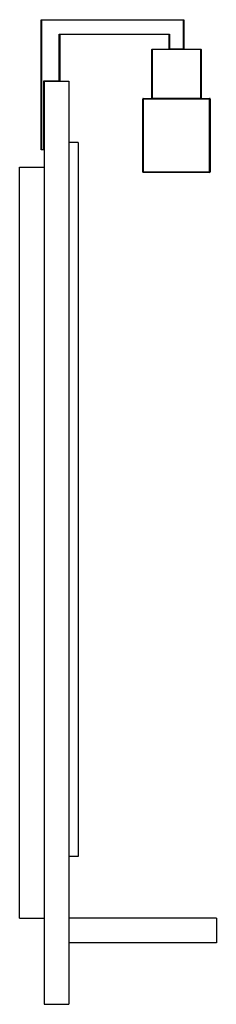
# Model space of a CAD drawing. Header units: millimetres. Extents: x 257.377 to 257.537, y 225.166 to 225.966.
import ezdxf

# ---------------------------------------------------------------- set-up
doc = ezdxf.new("R2010")
doc.units = ezdxf.units.MM
doc.layers.add('SANINDUSA', color=3, linetype='Continuous')

msp = doc.modelspace()

# ---------------------------------------------------------------- linework, layer by layer
at = {"layer": 'SANINDUSA'}
for p, q in [((257.39462, 225.86036), (257.39462, 225.96607)), ((257.39462, 225.96607), (257.51062, 225.96607)), ((257.39462, 225.96607), (257.39492, 225.96577)), ((257.39492, 225.96577), (257.39492, 225.86066)), ((257.51032, 225.96577), (257.39492, 225.96577)), ((257.51062, 225.96607), (257.51032, 225.96577)), ((257.51032, 225.94237), (257.51032, 225.96577)), ((257.51062, 225.96607), (257.51062, 225.94237)), ((257.40932, 225.91653), (257.40932, 225.95437)), ((257.40932, 225.95437), (257.49892, 225.95437)), ((257.40932, 225.95437), (257.40962, 225.95407)), ((257.40962, 225.95407), (257.40962, 225.91623)), ((257.49862, 225.95407), (257.40962, 225.95407)), ((257.49892, 225.95437), (257.49862, 225.95407)), ((257.49862, 225.94237), (257.49862, 225.95407)), ((257.49892, 225.95437), (257.49892, 225.94237)), ((257.48462, 225.90237), (257.48462, 225.94177)), ((257.48492, 225.94177), (257.48462, 225.94177)), ((257.48492, 225.94207), (257.52432, 225.94207)), ((257.48492, 225.94177), (257.48492, 225.94207)), ((257.52432, 225.94177), (257.48492, 225.94177)), ((257.48492, 225.94177), (257.48492, 225.90237)), ((257.49892, 225.94237), (257.49862, 225.94237)), ((257.49892, 225.94207), (257.49892, 225.94237)), ((257.49892, 225.94237), (257.51032, 225.94237)), ((257.51032, 225.94207), (257.51032, 225.94237)), ((257.51062, 225.94237), (257.51032, 225.94237)), ((257.52432, 225.94207), (257.52432, 225.94177)), ((257.52432, 225.90237), (257.52432, 225.94177)), ((257.52462, 225.94177), (257.52432, 225.94177)), ((257.52462, 225.94177), (257.52462, 225.90237)), ((257.39675, 225.91653), (257.40932, 225.91653)), ((257.39675, 225.86066), (257.39675, 225.91653)), ((257.39675, 225.91653), (257.39705, 225.91623)), ((257.39705, 225.91623), (257.39705, 225.16623)), ((257.39705, 225.91623), (257.41705, 225.91623)), ((257.40932, 225.91653), (257.40962, 225.91623)), ((257.41705, 225.91623), (257.41705, 225.16623)), ((257.47712, 225.84257), (257.47712, 225.90157)), ((257.47762, 225.90157), (257.47712, 225.90157)), ((257.47762, 225.90207), (257.53162, 225.90207)), ((257.47762, 225.90207), (257.47762, 225.90157)), ((257.53162, 225.90157), (257.47762, 225.90157)), ((257.47762, 225.90157), (257.47762, 225.84257)), ((257.48492, 225.90237), (257.48462, 225.90237)), ((257.48492, 225.90237), (257.52432, 225.90237)), ((257.48492, 225.90237), (257.48492, 225.90207)), ((257.52432, 225.90207), (257.52432, 225.90237)), ((257.52462, 225.90237), (257.52432, 225.90237)), ((257.53162, 225.90207), (257.53162, 225.90157)), ((257.53162, 225.84257), (257.53162, 225.90157)), ((257.53212, 225.90157), (257.53162, 225.90157)), ((257.53212, 225.90157), (257.53212, 225.84257)), ((257.42455, 225.86623), (257.41705, 225.86623)), ((257.42455, 225.86623), (257.42455, 225.28623)), ((257.39462, 225.86036), (257.39492, 225.86066)), ((257.39705, 225.86036), (257.39462, 225.86036)), ((257.39492, 225.86066), (257.39675, 225.86066)), ((257.39675, 225.86066), (257.39705, 225.86036)), ((257.37705, 225.23623), (257.37705, 225.84623)), ((257.37705, 225.84623), (257.39705, 225.84623)), ((257.47762, 225.84257), (257.47712, 225.84257)), ((257.47762, 225.84257), (257.53162, 225.84257)), ((257.47762, 225.84257), (257.47762, 225.84207)), ((257.53162, 225.84207), (257.47762, 225.84207)), ((257.53162, 225.84257), (257.53162, 225.84207)), ((257.53212, 225.84257), (257.53162, 225.84257)), ((257.42455, 225.28623), (257.41705, 225.28623)), ((257.37705, 225.23623), (257.39705, 225.23623)), ((257.53705, 225.23623), (257.41705, 225.23623)), ((257.53705, 225.23623), (257.53705, 225.21623)), ((257.53705, 225.21623), (257.41705, 225.21623)), ((257.39705, 225.16623), (257.41705, 225.16623))]:
    msp.add_line(p, q, dxfattribs=at)
for centre, radius, start, end in [((257.48492, 225.94177), 0.0003, 90, 180), ((257.49832, 225.94237), 0.0003, 270, 0), ((257.51092, 225.94237), 0.0003, 180, 270), ((257.52432, 225.94177), 0.0003, 0, 90), ((257.47762, 225.90157), 0.0005, 90, 180), ((257.48432, 225.90237), 0.0003, 270, 0), ((257.52492, 225.90237), 0.0003, 180, 270), ((257.53162, 225.90157), 0.0005, 0, 90), ((257.47762, 225.84257), 0.0005, 180, 270), ((257.53162, 225.84257), 0.0005, 270, 0)]:
    msp.add_arc(centre, radius, start, end, dxfattribs=at)

doc.saveas('drawing.dxf')
